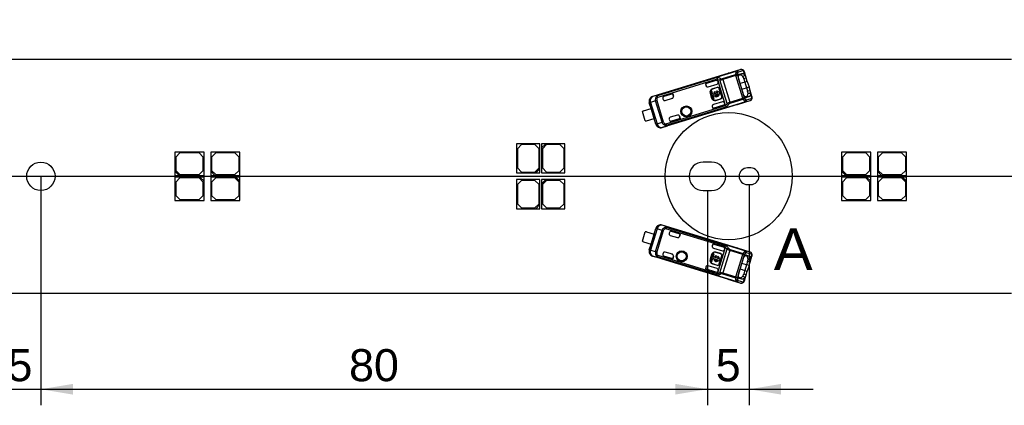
# Model space of a CAD drawing. Header units: millimetres. Extents: x 16 to 406, y 5 to 285.
# Tile 5 of 7: x 214 to 333, y 96 to 142. Entities that reach past the tile are written whole.
import ezdxf
from ezdxf.enums import TextEntityAlignment as Align
from ezdxf.lldxf.tags import DXFTag

# ---------------------------------------------------------------- set-up
doc = ezdxf.new("R2010")
doc.units = ezdxf.units.MM
doc.layers.add('Default', color=7, linetype='Continuous')
doc.layers.add('LINLED_280X28MM_', color=7, linetype='Continuous')
doc.styles.add('SEACAD_Arial', font='arial.ttf')
tags = doc.linetypes.add('CENTER2', pattern=[28.575, 19.05, -3.175, 3.175, -3.175]).pattern_tags.tags
tags[10:11] = [DXFTag(74, 4), DXFTag(75, 0), DXFTag(340, '0'), DXFTag(46, 0.0), DXFTag(50, 0.0), DXFTag(44, 0.0), DXFTag(45, 0.0)]
tags[8:9] = [DXFTag(74, 4), DXFTag(75, 0), DXFTag(340, '0'), DXFTag(46, 0.0), DXFTag(50, 0.0), DXFTag(44, 0.0), DXFTag(45, 0.0)]
tags[6:7] = [DXFTag(74, 4), DXFTag(75, 0), DXFTag(340, '0'), DXFTag(46, 0.0), DXFTag(50, 0.0), DXFTag(44, 0.0), DXFTag(45, 0.0)]
tags[4:5] = [DXFTag(74, 4), DXFTag(75, 0), DXFTag(340, '0'), DXFTag(46, 0.0), DXFTag(50, 0.0), DXFTag(44, 0.0), DXFTag(45, 0.0)]
doc.dimstyles.new('ISO', dxfattribs={"dimtxt": 6.125, "dimasz": 6.125, "dimexe": 3.0625, "dimexo": 0, "dimgap": 1.53125, "dimtad": 1, "dimtxsty": 'SEACAD_Arial', "dimblk1": '_SE_FILLED', "dimblk2": '_SE_FILLED', "dimsah": 1, "dimcen": 3.0625, "dimadec": 0, "dimazin": 0, "dimtfac": 0.5, "dimtdec": 3, "dimtmove": 0, "dimatfit": 3, "dimfxl": 1, "dimarcsym": 0})

# ---------------------------------------------------------------- blocks, each defined once
blk = doc.blocks.new('SEANNOT_GROUP1')
at = {"layer": 'Default', "color": 7, "linetype": 'CENTER2'}
blk.add_line((53.97, 123.66), (339.97, 123.66), dxfattribs=at)
blk = doc.blocks.new('SE')
at = {"layer": 'LINLED_280X28MM_', "color": 7, "linetype": 'Continuous'}
for p, q in [((333.47, 137.66), (60.47, 137.66)), ((299.43, 135.99), (290.4, 133.23)), ((291.06, 133.41), (300.42, 136.27)), ((300.42, 136.27), (291.06, 133.41)), ((300.97, 136.46), (299.43, 135.99)), ((299.43, 135.99), (299.43, 135.99)), ((300.97, 136.46), (300.42, 136.27)), ((300.42, 136.27), (300.42, 136.27)), ((301.21, 136.32), (300.65, 136.14)), ((300.79, 135.9), (300.75, 135.87)), ((300.79, 135.9), (301.1, 136)), ((300.86, 135.82), (301.1, 136)), ((301.47, 135.78), (301.31, 136.31)), ((301.63, 135.46), (301.41, 136.18)), ((298.16, 135.49), (290.96, 133.29)), ((298.16, 135.3), (291.01, 133.11)), ((298, 135.14), (296.72, 134.75)), ((296.72, 134.75), (296.73, 134.76)), ((296.72, 134.75), (296.79, 134.52)), ((298, 135.14), (296.73, 134.76)), ((296.73, 134.76), (296.8, 134.51)), ((297.04, 134.39), (298.13, 134.72)), ((298, 135.14), (298, 135.14)), ((298.17, 135.28), (298.16, 135.3)), ((298.17, 135.28), (298.48, 135.23)), ((298.17, 135.28), (298.25, 135.01)), ((298.26, 134.97), (298.25, 135.01)), ((298.26, 134.97), (299.03, 132.46)), ((299.35, 132.37), (298.48, 135.23)), ((298.79, 135.37), (300.36, 135.85)), ((300.39, 135.73), (298.83, 135.25)), ((298.83, 135.25), (299.65, 132.54)), ((300.39, 135.73), (300.36, 135.85)), ((300.39, 135.73), (300.57, 135.79)), ((301.22, 133.02), (300.39, 135.73)), ((300.57, 135.79), (301.4, 133.08)), ((300.7, 135.77), (300.86, 135.82)), ((301.25, 133.63), (300.76, 135.25)), ((301.47, 134.95), (300.9, 134.77)), ((301.22, 135.62), (301.47, 135.78)), ((301.63, 135.46), (301.36, 135.34)), ((301.36, 135.34), (301.47, 134.95)), ((301.76, 135.03), (301.47, 134.95)), ((301.47, 134.95), (301.68, 134.28)), ((301.76, 135.03), (301.63, 135.46)), ((301.76, 135.03), (301.97, 134.37)), ((292.8, 133.56), (291.75, 133.23)), ((292.8, 133.55), (291.75, 133.23)), ((292.89, 133.26), (292.8, 133.56)), ((292.8, 133.56), (292.8, 133.55)), ((292.8, 133.55), (292.89, 133.26)), ((296.79, 134.52), (296.8, 134.51)), ((297.31, 133.62), (297.29, 133.61)), ((297.29, 133.61), (297.46, 133.04)), ((297.31, 133.62), (297.49, 133.05)), ((297.5, 133.88), (297.37, 133.84)), ((297.37, 133.84), (297.66, 132.9)), ((297.62, 133.47), (297.5, 133.88)), ((298.14, 134.32), (297.57, 134.15)), ((297.57, 134.15), (297.58, 134.12)), ((298.15, 134.3), (297.58, 134.12)), ((298.23, 133.66), (297.84, 133.54)), ((297.92, 133.7), (297.88, 133.82)), ((297.88, 133.41), (298.27, 133.53)), ((298.04, 133.87), (298.08, 133.75)), ((298.15, 134.3), (298.14, 134.32)), ((298.45, 133.73), (298.35, 133.7)), ((298.39, 133.57), (298.49, 133.6)), ((298.43, 134.17), (298.4, 134.16)), ((298.69, 133.21), (298.4, 134.16)), ((298.72, 133.22), (298.43, 134.17)), ((298.49, 133.6), (298.45, 133.73)), ((301.11, 134.1), (301.68, 134.28)), ((301.68, 134.28), (301.97, 134.37)), ((301.68, 134.28), (301.8, 133.89)), ((301.8, 133.89), (302.1, 133.94)), ((302.14, 133.59), (301.85, 133.58)), ((302.1, 133.94), (301.97, 134.37)), ((302.31, 133.22), (302.1, 133.94)), ((302.3, 133.06), (302.14, 133.59)), ((290.21, 131.79), (289.99, 132.48)), ((290.01, 132.47), (289.99, 132.48)), ((290.15, 132.51), (290.01, 132.47)), ((290.79, 129.92), (290.01, 132.47)), ((290.74, 132.69), (290.15, 132.51)), ((290.15, 132.51), (290.93, 129.96)), ((290.4, 133.23), (290.41, 133.22)), ((291.06, 133.41), (290.41, 133.22)), ((290.89, 132.73), (290.74, 132.69)), ((291.52, 130.15), (290.74, 132.69)), ((290.88, 133.25), (291.01, 133.11)), ((290.89, 132.73), (291.67, 130.2)), ((291.01, 133.11), (290.96, 133.29)), ((291.06, 133.41), (291.06, 133.41)), ((291.62, 132.98), (291.65, 132.88)), ((291.75, 133.23), (291.75, 133.23)), ((291.9, 132.75), (292.76, 133.01)), ((301.54, 132.59), (292.18, 129.73)), ((301.54, 132.59), (292.18, 129.73)), ((292.89, 133.26), (292.89, 133.26)), ((297.46, 133.04), (297.49, 133.05)), ((297.72, 133.5), (297.62, 133.47)), ((297.66, 133.35), (297.76, 133.38)), ((297.79, 132.94), (297.66, 133.35)), ((297.66, 132.9), (297.79, 132.94)), ((298.78, 132.6), (297.69, 132.26)), ((297.99, 132.78), (298.56, 132.96)), ((297.99, 132.78), (298, 132.76)), ((298, 132.76), (298.57, 132.93)), ((298.57, 132.93), (298.56, 132.96)), ((298.69, 133.21), (298.72, 133.22)), ((299.04, 132.42), (299.03, 132.46)), ((299.04, 132.42), (299.12, 132.15)), ((299.65, 132.54), (301.22, 133.02)), ((299.65, 132.54), (299.69, 132.42)), ((299.69, 132.42), (301.26, 132.9)), ((300.57, 132.27), (302.1, 132.74)), ((301.22, 133.02), (301.4, 133.08)), ((301.26, 132.9), (301.22, 133.02)), ((301.66, 133.21), (301.5, 133.17)), ((301.54, 132.59), (302.1, 132.74)), ((301.54, 132.59), (301.54, 132.59)), ((301.57, 133.11), (301.65, 133.1)), ((301.96, 133.2), (301.65, 133.1)), ((301.96, 133.2), (301.66, 133.21)), ((301.66, 132.83), (302.22, 132.99)), ((289.5, 130.32), (289.17, 131.42)), ((289.3, 131.51), (290.21, 131.79)), ((290.21, 131.79), (290.57, 130.59)), ((300.57, 132.27), (291.54, 129.5)), ((291.98, 129.95), (299.13, 132.13)), ((292.03, 129.78), (299.24, 131.98)), ((297.56, 132.02), (297.63, 131.78)), ((297.56, 132.02), (297.56, 132.01)), ((297.56, 132.01), (297.63, 131.78)), ((298.91, 132.17), (297.63, 131.78)), ((298.91, 132.17), (297.63, 131.78)), ((297.63, 131.78), (297.63, 131.78)), ((298.91, 132.17), (298.91, 132.17)), ((300.57, 132.27), (300.57, 132.27)), ((289.66, 130.32), (290.57, 130.59)), ((290.78, 129.9), (290.57, 130.59)), ((290.93, 129.96), (291.52, 130.15)), ((291.52, 130.15), (291.67, 130.2)), ((292.38, 130.49), (292.41, 130.39)), ((293.37, 131.01), (292.51, 130.74)), ((292.66, 130.26), (293.71, 130.58)), ((293.71, 130.58), (292.66, 130.26)), ((292.66, 130.26), (292.66, 130.26)), ((293.71, 130.58), (293.62, 130.87)), ((293.62, 130.87), (293.62, 130.87)), ((293.62, 130.87), (293.71, 130.58)), ((293.71, 130.58), (293.71, 130.58)), ((290.78, 129.9), (290.79, 129.92)), ((290.79, 129.92), (290.93, 129.96)), ((291.54, 129.52), (292.18, 129.73)), ((291.54, 129.52), (291.54, 129.5)), ((291.98, 129.95), (291.95, 129.76)), ((292.03, 129.78), (291.98, 129.95)), ((292.18, 129.73), (292.18, 129.73)), ((236.57, 126.56), (233.07, 126.56)), ((233.07, 126.56), (233.07, 124.26)), ((233.67, 126.46), (233.17, 125.96)), ((235.97, 126.46), (233.67, 126.46)), ((236.47, 125.96), (235.97, 126.46)), ((236.57, 123.76), (236.57, 126.56)), ((240.87, 126.56), (237.37, 126.56)), ((237.37, 126.56), (237.37, 124.26)), ((237.97, 126.46), (237.47, 125.96)), ((240.27, 126.46), (237.97, 126.46)), ((240.77, 125.96), (240.27, 126.46)), ((240.87, 123.76), (240.87, 126.56)), ((276.87, 127.56), (274.07, 127.56)), ((274.07, 127.56), (274.07, 124.06)), ((274.67, 127.46), (274.17, 126.96)), ((274.17, 126.96), (274.17, 124.66)), ((276.27, 127.46), (274.67, 127.46)), ((276.77, 126.96), (276.27, 127.46)), ((276.77, 124.66), (276.77, 126.96)), ((276.87, 124.56), (276.87, 127.56)), ((277.07, 127.06), (277.57, 127.56)), ((277.57, 127.56), (277.07, 127.56)), ((277.07, 127.56), (277.07, 127.06)), ((277.07, 127.06), (277.07, 124.06)), ((277.67, 127.46), (277.17, 126.96)), ((277.17, 126.96), (277.17, 124.66)), ((279.87, 127.56), (277.57, 127.56)), ((279.27, 127.46), (277.67, 127.46)), ((279.77, 126.96), (279.27, 127.46)), ((279.77, 124.66), (279.77, 126.96)), ((279.87, 124.06), (279.87, 127.56)), ((316.57, 126.56), (313.07, 126.56)), ((313.07, 126.56), (313.07, 124.26)), ((313.67, 126.46), (313.17, 125.96)), ((315.97, 126.46), (313.67, 126.46)), ((316.47, 125.96), (315.97, 126.46)), ((316.57, 123.76), (316.57, 126.56)), ((320.87, 126.56), (317.37, 126.56)), ((317.37, 126.56), (317.37, 124.26)), ((317.97, 126.46), (317.47, 125.96)), ((320.27, 126.46), (317.97, 126.46)), ((320.77, 125.96), (320.27, 126.46)), ((320.87, 123.76), (320.87, 126.56)), ((233.17, 125.96), (233.17, 124.36)), ((236.47, 124.36), (236.47, 125.96)), ((237.47, 125.96), (237.47, 124.36)), ((240.77, 124.36), (240.77, 125.96)), ((297.47, 125.36), (296.47, 125.36)), ((313.17, 125.96), (313.17, 124.36)), ((316.47, 124.36), (316.47, 125.96)), ((317.47, 125.96), (317.47, 124.36)), ((320.77, 124.36), (320.77, 125.96)), ((233.57, 123.76), (233.07, 124.26)), ((233.07, 124.26), (233.07, 123.76)), ((233.17, 124.36), (233.67, 123.86)), ((235.97, 123.86), (236.47, 124.36)), ((237.87, 123.76), (237.37, 124.26)), ((237.37, 124.26), (237.37, 123.76)), ((237.47, 124.36), (237.97, 123.86)), ((240.27, 123.86), (240.77, 124.36)), ((274.17, 124.66), (274.67, 124.16)), ((274.67, 124.16), (276.27, 124.16)), ((276.27, 124.16), (276.77, 124.66)), ((276.87, 124.56), (276.37, 124.06)), ((276.87, 124.06), (276.87, 124.56)), ((277.17, 124.66), (277.67, 124.16)), ((277.67, 124.16), (279.27, 124.16)), ((279.27, 124.16), (279.77, 124.66)), ((302.17, 124.66), (301.77, 124.66)), ((313.57, 123.76), (313.07, 124.26)), ((313.07, 124.26), (313.07, 123.76)), ((313.17, 124.36), (313.67, 123.86)), ((315.97, 123.86), (316.47, 124.36)), ((317.87, 123.76), (317.37, 124.26)), ((317.37, 124.26), (317.37, 123.76)), ((317.47, 124.36), (317.97, 123.86)), ((320.27, 123.86), (320.77, 124.36)), ((233.07, 123.76), (233.57, 123.76)), ((236.07, 123.56), (233.07, 123.56)), ((233.07, 123.56), (233.07, 120.76)), ((233.67, 123.46), (233.17, 122.96)), ((233.17, 122.96), (233.17, 121.36)), ((233.57, 123.76), (236.57, 123.76)), ((233.67, 123.86), (235.97, 123.86)), ((235.97, 123.46), (233.67, 123.46)), ((236.47, 122.96), (235.97, 123.46)), ((236.07, 123.56), (236.57, 123.06)), ((236.57, 123.56), (236.07, 123.56)), ((236.47, 121.36), (236.47, 122.96)), ((236.57, 123.06), (236.57, 123.56)), ((236.57, 120.76), (236.57, 123.06)), ((237.37, 123.76), (237.87, 123.76)), ((240.37, 123.56), (237.37, 123.56)), ((237.37, 123.56), (237.37, 120.76)), ((237.97, 123.46), (237.47, 122.96)), ((237.47, 122.96), (237.47, 121.36)), ((237.87, 123.76), (240.87, 123.76)), ((237.97, 123.86), (240.27, 123.86)), ((240.27, 123.46), (237.97, 123.46)), ((240.77, 122.96), (240.27, 123.46)), ((240.37, 123.56), (240.87, 123.06)), ((240.87, 123.56), (240.37, 123.56)), ((240.77, 121.36), (240.77, 122.96)), ((240.87, 123.06), (240.87, 123.56)), ((240.87, 120.76), (240.87, 123.06)), ((274.07, 124.06), (276.37, 124.06)), ((276.87, 123.26), (274.07, 123.26)), ((274.07, 123.26), (274.07, 119.76)), ((274.67, 123.16), (274.17, 122.66)), ((276.27, 123.16), (274.67, 123.16)), ((276.77, 122.66), (276.27, 123.16)), ((276.37, 124.06), (276.87, 124.06)), ((276.87, 120.26), (276.87, 123.26)), ((277.07, 124.06), (279.87, 124.06)), ((277.07, 122.76), (277.57, 123.26)), ((277.57, 123.26), (277.07, 123.26)), ((277.07, 123.26), (277.07, 122.76)), ((277.67, 123.16), (277.17, 122.66)), ((279.87, 123.26), (277.57, 123.26)), ((279.27, 123.16), (277.67, 123.16)), ((279.77, 122.66), (279.27, 123.16)), ((279.87, 119.76), (279.87, 123.26)), ((313.07, 123.76), (313.57, 123.76)), ((316.07, 123.56), (313.07, 123.56)), ((313.07, 123.56), (313.07, 120.76)), ((313.67, 123.46), (313.17, 122.96)), ((313.17, 122.96), (313.17, 121.36)), ((313.57, 123.76), (316.57, 123.76)), ((313.67, 123.86), (315.97, 123.86)), ((315.97, 123.46), (313.67, 123.46)), ((316.47, 122.96), (315.97, 123.46)), ((316.07, 123.56), (316.57, 123.06)), ((316.57, 123.56), (316.07, 123.56)), ((316.47, 121.36), (316.47, 122.96)), ((316.57, 123.06), (316.57, 123.56)), ((316.57, 120.76), (316.57, 123.06)), ((317.37, 123.76), (317.87, 123.76)), ((320.37, 123.56), (317.37, 123.56)), ((317.37, 123.56), (317.37, 120.76)), ((317.97, 123.46), (317.47, 122.96)), ((317.47, 122.96), (317.47, 121.36)), ((317.87, 123.76), (320.87, 123.76)), ((317.97, 123.86), (320.27, 123.86)), ((320.27, 123.46), (317.97, 123.46)), ((320.77, 122.96), (320.27, 123.46)), ((320.37, 123.56), (320.87, 123.06)), ((320.87, 123.56), (320.37, 123.56)), ((320.77, 121.36), (320.77, 122.96)), ((320.87, 123.06), (320.87, 123.56)), ((320.87, 120.76), (320.87, 123.06)), ((274.17, 122.66), (274.17, 120.36)), ((276.77, 120.36), (276.77, 122.66)), ((277.07, 122.76), (277.07, 119.76)), ((277.17, 122.66), (277.17, 120.36)), ((279.77, 120.36), (279.77, 122.66)), ((296.47, 121.96), (297.47, 121.96)), ((301.77, 122.66), (302.17, 122.66)), ((233.07, 120.76), (236.57, 120.76)), ((233.17, 121.36), (233.67, 120.86)), ((233.67, 120.86), (235.97, 120.86)), ((235.97, 120.86), (236.47, 121.36)), ((237.37, 120.76), (240.87, 120.76)), ((237.47, 121.36), (237.97, 120.86)), ((237.97, 120.86), (240.27, 120.86)), ((240.27, 120.86), (240.77, 121.36)), ((313.07, 120.76), (316.57, 120.76)), ((313.17, 121.36), (313.67, 120.86)), ((313.67, 120.86), (315.97, 120.86)), ((315.97, 120.86), (316.47, 121.36)), ((317.37, 120.76), (320.87, 120.76)), ((317.47, 121.36), (317.97, 120.86)), ((317.97, 120.86), (320.27, 120.86)), ((320.27, 120.86), (320.77, 121.36)), ((274.07, 119.76), (276.37, 119.76)), ((274.17, 120.36), (274.67, 119.86)), ((274.67, 119.86), (276.27, 119.86)), ((276.27, 119.86), (276.77, 120.36)), ((276.87, 120.26), (276.37, 119.76)), ((276.37, 119.76), (276.87, 119.76)), ((276.87, 119.76), (276.87, 120.26)), ((277.07, 119.76), (279.87, 119.76)), ((277.17, 120.36), (277.67, 119.86)), ((277.67, 119.86), (279.27, 119.86)), ((279.27, 119.86), (279.77, 120.36)), ((289.17, 115.9), (289.5, 117)), ((289.66, 117), (290.57, 116.73)), ((290.01, 114.85), (290.79, 117.4)), ((290.93, 117.36), (290.15, 114.81)), ((290.57, 116.73), (290.78, 117.42)), ((290.74, 114.63), (291.52, 117.17)), ((290.79, 117.4), (290.78, 117.42)), ((290.93, 117.36), (290.79, 117.4)), ((291.67, 117.12), (290.89, 114.59)), ((291.52, 117.17), (290.93, 117.36)), ((291.67, 117.12), (291.52, 117.17)), ((300.57, 115.05), (291.54, 117.82)), ((291.54, 117.82), (291.54, 117.8)), ((292.18, 117.59), (291.54, 117.8)), ((291.95, 117.56), (291.98, 117.37)), ((291.98, 117.37), (292.03, 117.54)), ((299.13, 115.19), (291.98, 117.37)), ((299.24, 115.34), (292.03, 117.54)), ((292.18, 117.59), (301.54, 114.73)), ((292.18, 117.59), (292.18, 117.59)), ((301.54, 114.73), (292.18, 117.59)), ((293.71, 116.74), (292.66, 117.06)), ((293.71, 116.74), (292.66, 117.06)), ((292.66, 117.06), (292.66, 117.06)), ((289.3, 115.81), (290.21, 115.53)), ((290.57, 116.73), (290.21, 115.53)), ((292.41, 116.93), (292.38, 116.83)), ((292.51, 116.58), (293.37, 116.31)), ((293.62, 116.45), (293.71, 116.74)), ((293.71, 116.74), (293.62, 116.45)), ((293.62, 116.45), (293.62, 116.45)), ((293.71, 116.74), (293.71, 116.74)), ((289.99, 114.84), (290.21, 115.53)), ((289.99, 114.84), (290.01, 114.85)), ((290.01, 114.85), (290.15, 114.81)), ((290.15, 114.81), (290.74, 114.63)), ((290.74, 114.63), (290.89, 114.59)), ((297.63, 115.54), (297.56, 115.3)), ((297.63, 115.54), (297.56, 115.31)), ((297.56, 115.31), (297.56, 115.3)), ((298.91, 115.15), (297.63, 115.54)), ((298.91, 115.15), (297.63, 115.54)), ((297.63, 115.54), (297.63, 115.54)), ((297.69, 115.06), (298.78, 114.72)), ((299.03, 114.86), (298.26, 112.35)), ((298.48, 112.09), (299.35, 114.95)), ((299.65, 114.78), (298.83, 112.07)), ((298.91, 115.15), (298.91, 115.15)), ((299.03, 114.86), (299.04, 114.9)), ((299.12, 115.17), (299.04, 114.9)), ((299.12, 115.17), (299.13, 115.19)), ((299.12, 115.17), (299.35, 114.95)), ((301.22, 114.3), (299.65, 114.78)), ((299.69, 114.9), (301.26, 114.42)), ((302.1, 114.58), (300.57, 115.05)), ((300.57, 115.05), (300.57, 115.05)), ((302.1, 114.58), (301.54, 114.73)), ((301.54, 114.73), (301.54, 114.73)), ((290.41, 114.1), (290.4, 114.09)), ((299.43, 111.33), (290.4, 114.09)), ((290.41, 114.1), (291.06, 113.91)), ((291.01, 114.21), (290.88, 114.07)), ((290.96, 114.03), (291.01, 114.21)), ((290.96, 114.03), (298.17, 111.83)), ((291.01, 114.21), (298.16, 112.02)), ((300.42, 111.05), (291.06, 113.91)), ((291.06, 113.91), (291.06, 113.91)), ((300.42, 111.05), (291.06, 113.91)), ((291.65, 114.44), (291.62, 114.34)), ((291.75, 114.09), (291.75, 114.09)), ((291.75, 114.09), (292.8, 113.76)), ((292.8, 113.77), (291.75, 114.09)), ((292.76, 114.31), (291.9, 114.57)), ((292.8, 113.76), (292.89, 114.06)), ((292.89, 114.06), (292.8, 113.77)), ((292.8, 113.76), (292.8, 113.77)), ((292.89, 114.06), (292.89, 114.06)), ((297.46, 114.28), (297.29, 113.71)), ((297.29, 113.71), (297.31, 113.7)), ((297.49, 114.27), (297.31, 113.7)), ((297.66, 114.42), (297.37, 113.48)), ((297.37, 113.48), (297.5, 113.44)), ((297.49, 114.27), (297.46, 114.28)), ((297.5, 113.44), (297.62, 113.85)), ((297.62, 113.85), (297.72, 113.82)), ((297.79, 114.38), (297.66, 114.42)), ((297.66, 113.97), (297.79, 114.38)), ((297.76, 113.94), (297.66, 113.97)), ((297.84, 113.78), (298.23, 113.66)), ((298.27, 113.79), (297.88, 113.91)), ((298, 114.56), (297.99, 114.54)), ((298.56, 114.36), (297.99, 114.54)), ((298.57, 114.39), (298, 114.56)), ((298.04, 114), (298.07, 114.12)), ((298.23, 114.07), (298.19, 113.95)), ((298.35, 113.62), (298.45, 113.59)), ((298.49, 113.72), (298.39, 113.75)), ((298.4, 113.16), (298.69, 114.11)), ((298.43, 113.15), (298.72, 114.1)), ((298.45, 113.59), (298.49, 113.72)), ((298.56, 114.36), (298.57, 114.39)), ((298.72, 114.1), (298.69, 114.11)), ((300.39, 111.59), (301.22, 114.3)), ((301.4, 114.24), (300.57, 111.53)), ((300.76, 112.07), (301.25, 113.7)), ((301.22, 114.3), (301.26, 114.42)), ((301.22, 114.3), (301.4, 114.24)), ((301.5, 114.15), (301.66, 114.11)), ((301.65, 114.22), (301.59, 114.21)), ((301.65, 114.22), (301.96, 114.12)), ((302.22, 114.33), (301.66, 114.49)), ((301.66, 114.11), (301.96, 114.12)), ((301.85, 113.74), (302.14, 113.73)), ((302.1, 113.38), (302.31, 114.1)), ((302.14, 113.73), (302.3, 114.26)), ((296.79, 112.8), (296.72, 112.57)), ((298, 112.18), (296.72, 112.57)), ((296.72, 112.57), (296.73, 112.56)), ((296.8, 112.8), (296.73, 112.56)), ((298, 112.18), (296.73, 112.56)), ((296.8, 112.8), (296.79, 112.8)), ((298.13, 112.6), (297.04, 112.93)), ((297.58, 113.2), (297.57, 113.17)), ((297.57, 113.17), (298.14, 113)), ((297.58, 113.2), (298.15, 113.02)), ((298.14, 113), (298.15, 113.02)), ((298.25, 112.31), (298.17, 112.04)), ((298.25, 112.31), (298.26, 112.35)), ((298.4, 113.16), (298.43, 113.15)), ((300.9, 112.55), (301.47, 112.37)), ((301.68, 113.04), (301.11, 113.22)), ((301.47, 112.37), (301.36, 111.98)), ((301.68, 113.04), (301.47, 112.37)), ((301.47, 112.37), (301.76, 112.29)), ((301.63, 111.86), (301.76, 112.29)), ((301.8, 113.43), (301.68, 113.04)), ((301.97, 112.95), (301.68, 113.04)), ((301.97, 112.95), (301.76, 112.29)), ((302.1, 113.38), (301.8, 113.43)), ((301.97, 112.95), (302.1, 113.38)), ((298, 112.18), (298, 112.18)), ((298.83, 112.07), (298.79, 111.95)), ((298.79, 111.95), (300.36, 111.47)), ((298.83, 112.07), (300.39, 111.59)), ((299.43, 111.33), (299.43, 111.33)), ((299.43, 111.33), (300.97, 110.86)), ((300.36, 111.47), (300.39, 111.59)), ((300.39, 111.59), (300.57, 111.53)), ((300.65, 111.18), (301.21, 111)), ((300.86, 111.5), (300.71, 111.55)), ((300.73, 111.47), (300.79, 111.42)), ((301.11, 111.32), (300.79, 111.42)), ((301.11, 111.32), (300.86, 111.5)), ((301.47, 111.54), (301.22, 111.7)), ((301.31, 111.01), (301.47, 111.54)), ((301.36, 111.98), (301.63, 111.86)), ((301.41, 111.14), (301.63, 111.86)), ((300.42, 111.05), (300.97, 110.86)), ((300.42, 111.05), (300.42, 111.05)), ((60.47, 109.66), (333.47, 109.66))]:
    blk.add_line(p, q, dxfattribs=at)
for centre, radius in [((294.44, 131.44), 0.657), ((294.44, 131.44), 0.586), ((294.44, 131.44), 0.552), ((294.44, 131.44), 0.55), ((216.97, 123.66), 1.7), ((293.89, 114.07), 0.657), ((293.89, 114.07), 0.586), ((293.89, 114.07), 0.552), ((293.89, 114.07), 0.55)]:
    blk.add_circle(centre, radius, dxfattribs=at)
for centre, radius, start, end in [((301.65, 135.94), 1.29, 173.613, 184.1304), ((300.77, 136.06), 0.409, 149.1604, 175.7603), ((300.38, 135.83), 0.262, 36.7328, 94.0452), ((300.46, 136.06), 0.207, 20.1147, 101.8366), ((301.51, 135.81), 0.934, 169.0817, 181.248), ((300.93, 135.93), 0.346, 143.1297, 170.8377), ((301.06, 136.14), 0.334, 63.0783, 107.7925), ((301.02, 136.27), 0.195, 15.48, 105.0009), ((301.04, 136.1), 0.378, 26.6915, 54.3599), ((298.06, 134.21), 1.28, 67.5835, 85.1417), ((299, 135.38), 0.848, 172.6644, 185.4196), ((298.89, 135.16), 0.416, 145.9401, 171.2407), ((298.59, 136.05), 0.835, 262.1137, 286.2196), ((298.7, 135.72), 0.364, 244.612, 284.059), ((376.71, 159.1), 81.46, 196.9391, 197.0276), ((300.4, 135.61), 0.249, 46.2644, 100.1817), ((300.41, 135.08), 0.978, 15.2685, 34.0288), ((300.92, 135.3), 0.731, 12.7732, 40.7808), ((297.7, 133.74), 0.426, 107, 197), ((297.7, 133.74), 0.4, 107, 197), ((298.06, 133.54), 0.337, 121.2042, 185.6727), ((298.06, 133.54), 0.337, 208.3273, 5.6727), ((298.06, 133.54), 0.217, 129.432, 179.2153), ((298.06, 133.54), 0.217, 214.7847, 359.2153), ((298.06, 133.54), 0.337, 28.3273, 92.7958), ((298.06, 133.54), 0.217, 34.7847, 84.568), ((298.21, 134.11), 0.226, 17, 107), ((298.21, 134.11), 0.2, 17, 107), ((300.74, 133.55), 1.11, 1.1252, 17.5827), ((301.41, 133.67), 0.733, 353.2191, 21.1962), ((290.59, 132.65), 0.6, 107.167, 196.9956), ((291.3, 132.85), 0.581, 136.4693, 195.8718), ((291.01, 133.08), 0.213, 104.5505, 128.0353), ((291.84, 132.94), 0.2, 197, 287), ((297.87, 133.17), 0.426, 197, 287), ((297.87, 133.17), 0.4, 197, 287), ((298.5, 133.15), 0.2, 287, 17), ((298.5, 133.15), 0.226, 287, 17), ((298.28, 133.25), 1.39, 307.5131, 320.6749), ((299.91, 131.75), 0.829, 107.6937, 131.971), ((299.82, 132.08), 0.368, 110.1487, 149.1797), ((301.16, 133.13), 0.249, 293.8298, 347.7248), ((302.38, 133.54), 1.29, 209.8599, 220.4072), ((301.26, 132.94), 0.262, 299.9533, 357.2794), ((301.71, 132.96), 0.408, 218.2415, 244.861), ((302.19, 133.58), 0.934, 212.7622, 224.9319), ((301.78, 133.16), 0.346, 223.1713, 250.8588), ((301.46, 132.78), 0.207, 292.1481, 13.892), ((302.04, 132.93), 0.195, 289.0033, 18.5118), ((302, 133.06), 0.333, 286.1209, 331.0296), ((302.15, 132.99), 0.167, 329.1369, 25.1609), ((301.98, 133.08), 0.364, 339.9433, 8.2946), ((289.37, 131.27), 0.25, 107, 143.8699), ((299.56, 132.32), 0.473, 203.7859, 226.799), ((298.42, 132.99), 1.3, 309.115, 326.3324), ((289.59, 130.56), 0.25, 250.1301, 287), ((292.07, 130.33), 0.583, 198.2452, 257.4151), ((292.57, 130.55), 0.2, 107, 197), ((291.37, 130.1), 0.6, 197.0044, 286.8384), ((291.96, 129.98), 0.213, 265.9631, 289.4493), ((296.47, 123.66), 1.7, 90, 270), ((297.47, 123.66), 1.7, 270, 90), ((301.77, 123.66), 1, 90, 270), ((302.17, 123.66), 1, 270, 90), ((289.59, 116.76), 0.25, 73, 109.8699), ((291.37, 117.22), 0.6, 73.167, 162.9956), ((292.07, 116.99), 0.581, 102.4693, 161.8718), ((291.96, 117.34), 0.213, 70.5505, 94.0353), ((289.37, 116.05), 0.25, 216.1301, 253), ((292.57, 116.77), 0.2, 163, 253), ((290.59, 114.67), 0.6, 163.0044, 252.8384), ((291.31, 114.47), 0.583, 164.2452, 223.4151), ((299.87, 114.78), 0.848, 138.6644, 151.4196), ((298.43, 114.34), 1.28, 33.5835, 51.1417), ((299.66, 114.67), 0.416, 111.9401, 137.2407), ((299.91, 115.57), 0.835, 228.1137, 252.2196), ((299.81, 115.24), 0.364, 210.612, 250.059), ((377.56, 91), 81.46, 162.9391, 163.0276), ((301.72, 114.36), 0.409, 115.1604, 141.7603), ((301.46, 114.54), 0.207, 346.1147, 67.8366), ((291.01, 114.24), 0.213, 231.9631, 255.4493), ((291.84, 114.38), 0.2, 73, 163), ((297.7, 113.58), 0.426, 163, 253), ((297.7, 113.58), 0.4, 163, 253), ((297.87, 114.15), 0.426, 73, 163), ((297.87, 114.15), 0.4, 73, 163), ((298.06, 113.78), 0.337, 174.3273, 331.6727), ((298.06, 113.78), 0.337, 87.2042, 151.6727), ((298.06, 113.78), 0.217, 180.7847, 325.2153), ((298.06, 113.78), 0.217, 95.432, 145.2153), ((298.06, 113.78), 0.217, 0.7847, 50.568), ((298.06, 113.78), 0.337, 354.3273, 58.7958), ((298.5, 114.17), 0.2, 343, 73), ((298.5, 114.17), 0.226, 343, 73), ((302.38, 113.77), 1.29, 139.613, 150.1304), ((301.16, 114.19), 0.249, 12.2644, 66.1817), ((301.26, 114.38), 0.262, 2.7328, 60.0452), ((302.19, 113.74), 0.934, 135.0817, 147.248), ((301.78, 114.16), 0.346, 109.1297, 136.8377), ((300.87, 113.74), 0.978, 341.2685, 0.0288), ((302.04, 114.39), 0.195, 341.48, 71.0009), ((302, 114.26), 0.334, 29.0783, 73.7925), ((301.41, 113.65), 0.731, 338.7732, 6.7808), ((301.96, 114.24), 0.378, 352.6915, 20.3599), ((298.21, 113.21), 0.226, 253, 343), ((298.21, 113.21), 0.2, 253, 343), ((298.63, 111.94), 0.473, 169.7859, 192.799), ((298.08, 113.42), 1.39, 273.5131, 286.6749), ((298.05, 113.13), 1.3, 275.115, 292.3324), ((298.59, 111.27), 0.829, 73.6937, 97.971), ((298.7, 111.59), 0.368, 76.1487, 115.1797), ((301.64, 111.38), 1.29, 175.8599, 186.4072), ((300.4, 111.71), 0.249, 259.8298, 313.7248), ((300.38, 111.49), 0.262, 265.9533, 323.2794), ((300.77, 111.26), 0.408, 184.2415, 210.861), ((300.46, 111.26), 0.207, 258.1481, 339.892), ((301.51, 111.51), 0.934, 178.7622, 190.9319), ((300.93, 111.39), 0.346, 189.1713, 216.8588), ((300.29, 112.3), 1.11, 327.1252, 343.5827), ((300.92, 112.02), 0.733, 319.2191, 347.1962), ((301.06, 111.18), 0.333, 252.1209, 297.0296), ((301.02, 111.05), 0.195, 255.0033, 344.5118), ((301.14, 111.04), 0.167, 295.1369, 351.1609), ((301.05, 111.21), 0.364, 305.9433, 334.2946)]:
    blk.add_arc(centre, radius, start, end, dxfattribs=at)
for centre, major_axis, ratio, start_param, end_param in [((299.6, 135.42), (-0.175, 0.574), 0.999962, 6.103357, 6.283185), ((300.48, 136.08), (-0.063, 0.19), 0.939661, 4.689876, 6.257716), ((301.13, 136.25), (-0.085, -0.181), 0.8975, 2.254603, 3.141253), ((301.47, 135.46), (0.263, -0.863), 0.342128, 2.840741, 3.150375), ((301.22, 136.12), (-0.191, -0.058), 0.754543, 3.141566, 3.269979), ((298.06, 134.95), (0.058, -0.191), 0.999994, 1.570796, 3.141593), ((298.06, 134.95), (0.058, -0.191), 0.999994, 1.570796, 3.141593), ((298.07, 134.91), (0.058, -0.191), 0.999848, 0, 1.570796), ((296.99, 134.58), (0.177, -0.094), 0.999695, 3.926839, 5.497939), ((296.99, 134.58), (0.177, -0.094), 0.999695, 3.9588, 4.712389), ((290.57, 132.66), (0.53, -0.282), 0.999924, 2.349833, 3.926953), ((290.59, 132.65), (-0.169, 0.576), 0.766027, 0.015856, 1.578763), ((291.81, 133.04), (0.058, -0.191), 0.999994, 3.141593, 4.712389), ((291.81, 133.04), (0.058, -0.191), 0.999994, 3.141593, 4.712389), ((292.7, 133.21), (-0.191, -0.058), 0.999848, 1.570796, 3.141593), ((292.7, 133.2), (-0.191, -0.058), 0.999848, 1.570796, 3.141593), ((298.84, 132.4), (-0.058, 0.191), 0.999848, 4.712389, 6.283185), ((298.85, 132.36), (-0.058, 0.191), 0.999994, 3.140535, 4.712389), ((298.85, 132.36), (-0.058, 0.191), 0.999994, 3.140004, 4.712389), ((301.48, 132.78), (-0.054, 0.193), 0.939661, 3.16702, 4.734915), ((301.96, 133.85), (-0.263, 0.861), 0.34204, 3.132977, 3.443088), ((302.12, 133.17), (0.191, 0.058), 0.754543, 6.092026, 6.283031), ((297.75, 132.07), (0.094, 0.177), 0.999695, 0.785246, 2.356347), ((297.75, 132.08), (0.094, 0.177), 0.999695, 1.570796, 2.343651), ((300.39, 132.84), (-0.175, 0.574), 0.999962, 3.141593, 3.321417), ((292.6, 130.45), (-0.058, 0.191), 0.999994, 1.570796, 3.141593), ((292.6, 130.45), (-0.058, 0.191), 0.999994, 1.570796, 3.141593), ((293.43, 130.81), (-0.191, -0.058), 0.999848, 3.141593, 4.712389), ((293.43, 130.81), (-0.191, -0.058), 0.999848, 3.141593, 4.712389), ((291.36, 130.08), (0.282, 0.53), 0.999924, 2.356233, 3.933355), ((291.37, 130.1), (-0.181, 0.572), 0.766027, 1.56283, 3.125796), ((291.36, 117.24), (0.282, -0.53), 0.999924, 2.349833, 3.926953), ((291.37, 117.22), (0.181, 0.572), 0.766027, 0.015856, 1.578763), ((292.6, 116.87), (-0.058, -0.191), 0.999994, 3.141593, 4.712389), ((292.6, 116.87), (-0.058, -0.191), 0.999994, 3.141593, 4.712389), ((293.43, 116.51), (-0.191, 0.058), 0.999848, 1.570796, 3.141593), ((293.43, 116.51), (-0.191, 0.058), 0.999848, 1.570796, 3.141593), ((290.57, 114.66), (0.53, 0.282), 0.999924, 2.356233, 3.933355), ((290.59, 114.67), (0.169, 0.576), 0.766027, 1.56283, 3.125796), ((297.75, 115.25), (0.094, -0.177), 0.999695, 3.926839, 5.497939), ((297.75, 115.24), (0.094, -0.177), 0.999695, 3.9588, 4.712389), ((298.84, 114.92), (-0.058, -0.191), 0.999848, 0, 1.570796), ((298.85, 114.96), (-0.058, -0.191), 0.999994, 1.570796, 3.141593), ((298.85, 114.96), (-0.058, -0.191), 0.999994, 1.570796, 3.141593), ((300.39, 114.48), (0.175, 0.574), 0.999962, 6.103357, 6.283185), ((301.48, 114.54), (0.054, 0.193), 0.939661, 4.689876, 6.257716), ((291.81, 114.28), (0.058, 0.191), 0.999994, 1.570796, 3.141593), ((291.81, 114.28), (0.058, 0.191), 0.999994, 1.570796, 3.141593), ((292.7, 114.11), (-0.191, 0.058), 0.999848, 3.141593, 4.712389), ((292.7, 114.12), (-0.191, 0.058), 0.999848, 3.141593, 4.712389), ((301.96, 113.47), (-0.265, -0.862), 0.342128, 2.840741, 3.150375), ((302.12, 114.32), (-0.172, -0.102), 0.8975, 2.254603, 3.141253), ((302.12, 114.16), (-0.191, 0.058), 0.754543, 3.141566, 3.269979), ((296.99, 112.74), (0.177, 0.094), 0.999695, 0.785246, 2.356347), ((296.99, 112.74), (0.177, 0.094), 0.999695, 1.570796, 2.343651), ((298.06, 112.37), (0.058, 0.191), 0.999994, 3.140535, 4.712389), ((298.06, 112.37), (0.058, 0.191), 0.999994, 3.140004, 4.712389), ((298.07, 112.41), (0.058, 0.191), 0.999848, 4.712389, 6.283185), ((299.6, 111.9), (0.175, 0.574), 0.999962, 3.141593, 3.321417), ((300.48, 111.24), (0.063, 0.19), 0.939661, 3.16702, 4.734915), ((301.22, 111.2), (0.191, -0.058), 0.754543, 6.092026, 6.283031), ((301.47, 111.86), (0.263, 0.861), 0.34204, 3.132977, 3.443088)]:
    blk.add_ellipse(centre, major_axis=major_axis, ratio=ratio, start_param=start_param, end_param=end_param, dxfattribs=at)
for points, degree, knots in [([(300.76, 135.25), (300.69, 135.49), (300.69, 135.68), (300.7, 135.87), (300.79, 135.9)], 2, [0, 0, 0, 0.5, 0.5, 1, 1, 1]), ([(301.1, 136), (301.18, 136.02), (301.28, 135.97), (301.37, 135.91), (301.47, 135.78)], 2, [0, 0, 0, 0.5, 0.5, 1, 1, 1]), ([(301.41, 136.18), (301.41, 136.19), (301.4, 136.23), (301.37, 136.26), (301.35, 136.29), (301.32, 136.3), (301.31, 136.31)], 3, [0, 0, 0, 0, 0.244652, 0.491458, 0.742562, 1, 1, 1, 1]), ([(301.22, 135.62), (301.21, 135.64), (301.17, 135.68), (301.12, 135.73), (301.07, 135.77), (301.02, 135.8), (300.97, 135.82), (300.91, 135.83), (300.88, 135.82), (300.86, 135.82)], 3, [0, 0, 0, 0, 0.117572, 0.243562, 0.37798, 0.520832, 0.672119, 0.831843, 1, 1, 1, 1]), ([(301.65, 133.1), (301.56, 133.08), (301.44, 133.23), (301.33, 133.38), (301.25, 133.63)], 2, [0, 0, 0, 0.5, 0.5, 1, 1, 1]), ([(301.66, 133.21), (301.66, 133.21), (301.69, 133.22), (301.74, 133.25), (301.79, 133.33), (301.83, 133.43), (301.84, 133.53), (301.85, 133.57)], 3, [0, 0, 0, 0, 0.000046, 0.262507, 0.516593, 0.762391, 1, 1, 1, 1]), ([(290.88, 133.25), (290.89, 133.26), (290.89, 133.29), (290.91, 133.32), (290.93, 133.35), (290.98, 133.38), (291.03, 133.4), (291.06, 133.41)], 3, [0, 0, 0, 0, 0.225106, 0.406821, 0.546306, 0.765172, 1, 1, 1, 1]), ([(291.06, 133.41), (291.05, 133.4), (291.03, 133.39), (291, 133.38), (290.98, 133.37), (290.97, 133.35), (290.96, 133.33), (290.96, 133.31), (290.96, 133.29), (290.96, 133.29)], 3, [0, 0, 0, 0, 0.110474, 0.221192, 0.340028, 0.473427, 0.625996, 0.800833, 1, 1, 1, 1]), ([(302.3, 133.06), (302.31, 133.07), (302.32, 133.08), (302.33, 133.11), (302.33, 133.15), (302.33, 133.18), (302.32, 133.21), (302.31, 133.22)], 3, [0, 0, 0, 0, 0.20636, 0.408491, 0.607418, 0.804218, 1, 1, 1, 1]), ([(292.18, 129.73), (292.17, 129.72), (292.14, 129.71), (292.1, 129.71), (292.07, 129.71), (292.03, 129.71), (291.99, 129.72), (291.96, 129.75), (291.95, 129.76)], 3, [0, 0, 0, 0, 0.120723, 0.235221, 0.34634, 0.457185, 0.682198, 1, 1, 1, 1]), ([(292.03, 129.78), (292.04, 129.76), (292.05, 129.75), (292.07, 129.73), (292.1, 129.72), (292.14, 129.72), (292.17, 129.73), (292.18, 129.73)], 3, [0, 0, 0, 0, 0.272042, 0.497908, 0.684926, 0.845835, 1, 1, 1, 1]), ([(291.95, 117.56), (291.96, 117.57), (291.98, 117.59), (292.01, 117.6), (292.05, 117.61), (292.1, 117.61), (292.16, 117.6), (292.18, 117.59)], 3, [0, 0, 0, 0, 0.225106, 0.406821, 0.546306, 0.765172, 1, 1, 1, 1]), ([(292.18, 117.59), (292.17, 117.59), (292.15, 117.6), (292.12, 117.6), (292.1, 117.6), (292.08, 117.59), (292.06, 117.58), (292.04, 117.57), (292.04, 117.55), (292.03, 117.54)], 3, [0, 0, 0, 0, 0.110474, 0.221192, 0.340028, 0.473427, 0.625996, 0.800833, 1, 1, 1, 1]), ([(291.06, 113.91), (291.04, 113.91), (291.02, 113.92), (290.98, 113.94), (290.95, 113.96), (290.92, 113.98), (290.9, 114.02), (290.89, 114.05), (290.88, 114.07)], 3, [0, 0, 0, 0, 0.120723, 0.235221, 0.34634, 0.457185, 0.682198, 1, 1, 1, 1]), ([(290.96, 114.03), (290.96, 114.02), (290.96, 114), (290.96, 113.97), (290.98, 113.95), (291.02, 113.93), (291.04, 113.92), (291.06, 113.91)], 3, [0, 0, 0, 0, 0.272042, 0.497908, 0.684926, 0.845835, 1, 1, 1, 1]), ([(301.25, 113.7), (301.33, 113.94), (301.44, 114.09), (301.56, 114.24), (301.65, 114.22)], 2, [0, 0, 0, 0.5, 0.5, 1, 1, 1]), ([(301.85, 113.74), (301.85, 113.77), (301.84, 113.82), (301.82, 113.88), (301.8, 113.95), (301.78, 114), (301.75, 114.05), (301.71, 114.09), (301.68, 114.1), (301.66, 114.11)], 3, [0, 0, 0, 0, 0.117572, 0.243562, 0.37798, 0.520832, 0.672119, 0.831843, 1, 1, 1, 1]), ([(301.96, 114.12), (302.04, 114.1), (302.09, 114), (302.13, 113.9), (302.14, 113.73)], 2, [0, 0, 0, 0.5, 0.5, 1, 1, 1]), ([(302.31, 114.1), (302.32, 114.11), (302.33, 114.15), (302.33, 114.19), (302.32, 114.23), (302.31, 114.25), (302.3, 114.26)], 3, [0, 0, 0, 0, 0.244652, 0.491458, 0.742562, 1, 1, 1, 1]), ([(300.79, 111.42), (300.71, 111.45), (300.69, 111.64), (300.68, 111.83), (300.76, 112.07)], 2, [0, 0, 0, 0.5, 0.5, 1, 1, 1]), ([(300.86, 111.5), (300.86, 111.5), (300.89, 111.49), (300.95, 111.49), (301.03, 111.52), (301.13, 111.59), (301.19, 111.66), (301.22, 111.7)], 3, [0, 0, 0, 0, 0.000046, 0.262507, 0.516593, 0.762391, 1, 1, 1, 1]), ([(301.31, 111.01), (301.32, 111.02), (301.34, 111.02), (301.36, 111.05), (301.38, 111.07), (301.4, 111.1), (301.41, 111.13), (301.41, 111.14)], 3, [0, 0, 0, 0, 0.20636, 0.408491, 0.607418, 0.804218, 1, 1, 1, 1])]:
    blk.add_open_spline(points, degree=degree, knots=knots, dxfattribs=at)
for points, degree in [([(302.14, 133.59), (302.12, 133.25), (301.96, 133.2)], 2), ([(291.01, 133.11), (290.97, 133.08), (290.91, 132.99), (290.87, 132.86), (290.88, 132.78), (290.89, 132.73)], 3), ([(299.13, 132.13), (299.13, 132.13), (299.13, 132.14), (299.12, 132.14), (299.12, 132.15), (299.12, 132.15)], 3), ([(291.67, 130.2), (291.68, 130.15), (291.72, 130.08), (291.83, 129.99), (291.93, 129.96), (291.98, 129.95)], 3), ([(291.98, 117.37), (291.93, 117.36), (291.83, 117.33), (291.72, 117.24), (291.68, 117.17), (291.67, 117.12)], 3), ([(290.89, 114.59), (290.88, 114.55), (290.87, 114.46), (290.91, 114.33), (290.97, 114.24), (291.01, 114.21)], 3), ([(298.16, 112.02), (298.16, 112.02), (298.16, 112.03), (298.16, 112.03), (298.16, 112.04), (298.17, 112.04)], 3), ([(301.47, 111.54), (301.27, 111.27), (301.11, 111.32)], 2)]:
    blk.add_open_spline(points, degree=degree, dxfattribs=at)
for points in [[(299.5, 132.27), (299.45, 132.29), (299.39, 132.32), (299.35, 132.37)], [(298.54, 111.92), (298.51, 111.97), (298.49, 112.03), (298.48, 112.09)]]:
    blk.add_rational_spline(points, [1.03323215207, 0.973772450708, 0.994102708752, 1.0942229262], degree=3, dxfattribs=at)
blk = doc.blocks.new('DMBLK1')
at = {"layer": 'Default', "linetype": 'Continuous'}
for points in [[(63.6, 159.07), (57.47, 158.05), (63.6, 157.03)], [(330.35, 159.07), (330.35, 157.03), (336.47, 158.05)]]:
    blk.add_hatch(color=7, dxfattribs=at).paths.add_polyline_path(points)
at = {"layer": 'Default', "color": 7, "linetype": 'Continuous'}
for p, q in [((57.47, 134.66), (57.47, 161.11)), ((336.47, 134.66), (336.47, 161.11)), ((57.47, 158.05), (336.47, 158.05))]:
    blk.add_line(p, q, dxfattribs=at)
at = {"layer": 'Default', "color": 7, "linetype": 'Continuous', "style": 'SEACAD_Arial'}
blk.add_text('279', height=6.125, dxfattribs=at).set_placement((189.78, 165.71), align=Align.TOP_LEFT)
blk = doc.blocks.new('_SE_FILLED')
at = {"color": 0}
blk.add_line((0, 0), (-1, 0), dxfattribs=at)
blk.add_solid([(0, 0), (-1, -0.1665), (-1, 0.1665), (0, 0)], dxfattribs=at)
blk = doc.blocks.new('SE3')
at = {"color": 7, "linetype": 'Continuous', "style": 'SEACAD_Arial'}
blk.add_text('A', height=5, dxfattribs=at).set_placement((304.94, 117.42), align=Align.TOP_LEFT)
blk = doc.blocks.new('SE2')
at = {"layer": 'Default', "color": 7, "linetype": 'CENTER2'}
blk.add_circle((299.53, 123.68), 7.62, dxfattribs=at)
at = {"layer": 'Default'}
blk.add_blockref('SE3', (0, 0), dxfattribs=at)
blk = doc.blocks.new('DMBLK15')
at = {"layer": 'Default', "linetype": 'Continuous'}
for points in [[(208.12, 97.49), (211.97, 98.13), (208.12, 98.77)], [(220.82, 97.49), (220.82, 98.77), (216.97, 98.13)]]:
    blk.add_hatch(color=7, dxfattribs=at).paths.add_polyline_path(points)
at = {"layer": 'Default', "color": 7, "linetype": 'Continuous'}
for p, q in [((211.97, 123.66), (211.97, 96.21)), ((216.97, 123.66), (216.97, 96.21)), ((204.27, 98.13), (224.67, 98.13))]:
    blk.add_line(p, q, dxfattribs=at)
at = {"layer": 'Default', "color": 7, "linetype": 'Continuous', "style": 'SEACAD_Arial'}
blk.add_text('5', height=3.85, dxfattribs=at).set_placement((212.97, 102.94), align=Align.TOP_LEFT)
blk = doc.blocks.new('DMBLK16')
at = {"layer": 'Default', "linetype": 'Continuous'}
for points in [[(220.82, 97.49), (220.82, 98.77), (216.97, 98.13)], [(293.12, 97.49), (296.97, 98.13), (293.12, 98.77)]]:
    blk.add_hatch(color=7, dxfattribs=at).paths.add_polyline_path(points)
at = {"layer": 'Default', "color": 7, "linetype": 'Continuous'}
for p, q in [((216.97, 123.66), (216.97, 96.21)), ((296.97, 121.96), (296.97, 96.21)), ((216.97, 98.13), (296.97, 98.13))]:
    blk.add_line(p, q, dxfattribs=at)
at = {"layer": 'Default', "color": 7, "linetype": 'Continuous', "style": 'SEACAD_Arial'}
blk.add_text('80', height=3.85, dxfattribs=at).set_placement((253.96, 102.94), align=Align.TOP_LEFT)
blk = doc.blocks.new('DMBLK17')
at = {"layer": 'Default', "linetype": 'Continuous'}
for points in [[(293.12, 97.49), (296.97, 98.13), (293.12, 98.77)], [(305.82, 97.49), (305.82, 98.77), (301.97, 98.13)]]:
    blk.add_hatch(color=7, dxfattribs=at).paths.add_polyline_path(points)
at = {"layer": 'Default', "color": 7, "linetype": 'Continuous'}
for p, q in [((296.97, 121.96), (296.97, 96.21)), ((301.97, 122.66), (301.97, 96.21)), ((289.27, 98.13), (309.67, 98.13))]:
    blk.add_line(p, q, dxfattribs=at)
at = {"layer": 'Default', "color": 7, "linetype": 'Continuous', "style": 'SEACAD_Arial'}
blk.add_text('5', height=3.85, dxfattribs=at).set_placement((297.97, 102.94), align=Align.TOP_LEFT)

msp = doc.modelspace()

# ---------------------------------------------------------------- block references
at = {"layer": 'Default'}
for name in ['SE', 'SE2', 'SEANNOT_GROUP1']:
    msp.add_blockref(name, (0, 0), dxfattribs=at)

# ---------------------------------------------------------------- dimensions: what is measured, and where the dimension line sits
at = {"layer": 'Default', "color": 7, "linetype": 'Continuous'}
dim = msp.add_linear_dim(base=(57.473, 158.049), p1=(57.473, 112.66), p2=(336.473, 112.66), angle=0, text='\\A1;<>', dimstyle='ISO', dxfattribs=at)
dim.commit()
dim.dimension.update_dxf_attribs({"geometry": 'DMBLK1', "text_midpoint": (196.973, 158.049), "dimtype": 161})
dim = msp.add_linear_dim(base=(211.973, 98.131), p1=(211.973, 123.66), p2=(216.973, 123.66), angle=0, text='\\A1;<>', dimstyle='ISO', override={"dimtxt": 3.85, "dimasz": 3.85, "dimexe": 1.925, "dimgap": 0.9625, "dimcen": 1.925}, dxfattribs=at)
dim.commit()
dim.dimension.update_dxf_attribs({"geometry": 'DMBLK15', "text_midpoint": (214.473, 98.131), "dimtype": 161})
for base, p1, p2, picture, middle in [((296.973, 98.131), (216.973, 123.66), (296.973, 121.96), 'DMBLK16', (256.973, 98.131)), ((301.973, 98.131), (296.973, 121.96), (301.973, 122.66), 'DMBLK17', (299.473, 98.131))]:
    dim = msp.add_linear_dim(base=base, p1=p1, p2=p2, text='\\A1;<>', dimstyle='ISO', override={"dimtxt": 3.85, "dimasz": 3.85, "dimexe": 1.925, "dimgap": 0.9625, "dimcen": 1.925}, dxfattribs=at)
    dim.commit()
    dim.dimension.update_dxf_attribs({"geometry": picture, "text_midpoint": middle, "dimtype": 160})

doc.saveas('drawing.dxf')
